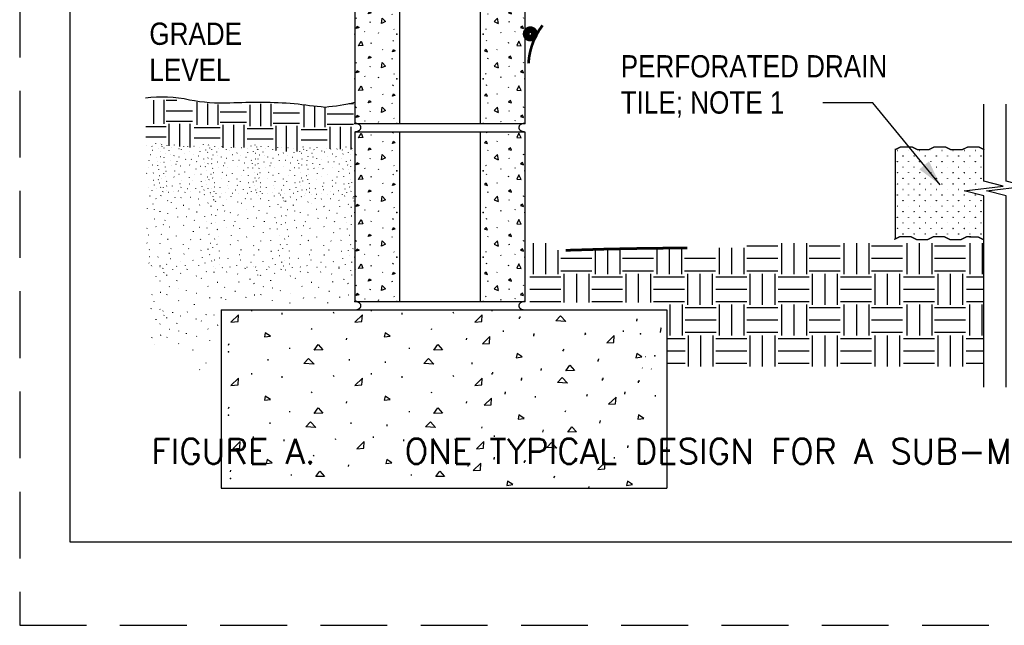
# Model space of a CAD drawing. Extents: x -4.7 to 12.3, y -5.1 to 5.9.
# Tile 1 of 5: x -4.7 to -1, y -5.1 to -2.9. Entities that reach past the tile are written whole.
import ezdxf
from ezdxf.enums import TextEntityAlignment as Align

# ---------------------------------------------------------------- set-up
doc = ezdxf.new("R2010")
doc.units = 0
doc.linetypes.add('HIDDEN', pattern=[0.375, 0.25, -0.125])
doc.layers.get('0').update_dxf_attribs({"linetype": 'CONTINUOUS'})
for name, color, linetype in [('29', 7, 'CONTINUOUS'), ('31', 7, 'CONTINUOUS'), ('32', 7, 'CONTINUOUS'), ('35', 7, 'CONTINUOUS'), ('50', 7, 'CONTINUOUS')]:
    doc.layers.add(name, color=color, linetype=linetype)
doc.styles.add('ROMANS', font='ROMANS')

# ---------------------------------------------------------------- blocks, each defined once
blk = doc.blocks.new('8CMU')
at = {"layer": '32', "linetype": 'CONTINUOUS'}
for p, q in [((0, 0.666667), (0, 0.03125)), ((0, 0.666667), (0.635417, 0.666667)), ((0.14241, 0.661275), (0.143801, 0.6644)), ((0.166667, 0.666667), (0.166667, 0.03125)), ((0.46875, 0.666667), (0.46875, 0.03125)), ((0.493007, 0.661275), (0.491616, 0.6644)), ((0.635417, 0.666667), (0.635417, 0.03125)), ((0.060199, 0.653298), (0.06159, 0.656419)), ((0.103563, 0.631099), (0.104949, 0.629017)), ((0.531854, 0.631099), (0.530467, 0.629017)), ((0.575217, 0.653298), (0.573827, 0.656419)), ((0.138629, 0.597822), (0.138977, 0.594701)), ((0.496788, 0.597822), (0.49644, 0.594701)), ((0.004008, 0.579411), (0.005395, 0.582536)), ((0.05673, 0.565189), (0.058121, 0.568314)), ((0.578686, 0.565189), (0.577296, 0.568314)), ((0.631409, 0.579411), (0.630022, 0.582536)), ((0.035516, 0.531743), (0.036902, 0.529661)), ((0.088297, 0.524954), (0.089688, 0.528076)), ((0.145039, 0.540572), (0.14643, 0.53849)), ((0.490378, 0.540572), (0.488987, 0.53849)), ((0.54712, 0.524954), (0.545729, 0.528076)), ((0.599901, 0.531743), (0.598514, 0.529661)), ((0.060199, 0.497048), (0.06159, 0.500169)), ((0.14241, 0.505025), (0.143801, 0.50815)), ((0.493007, 0.505025), (0.491616, 0.50815)), ((0.575217, 0.497048), (0.573827, 0.500169)), ((0.103563, 0.474849), (0.104949, 0.472767)), ((0.531854, 0.474849), (0.530467, 0.472767)), ((0.004008, 0.423161), (0.005395, 0.426286)), ((0.05673, 0.408939), (0.058121, 0.412064)), ((0.138629, 0.441572), (0.138977, 0.438451)), ((0.496788, 0.441572), (0.49644, 0.438451)), ((0.578686, 0.408939), (0.577296, 0.412064)), ((0.631409, 0.423161), (0.630022, 0.426286)), ((0.035516, 0.375493), (0.036902, 0.373411)), ((0.088297, 0.368704), (0.089688, 0.371826)), ((0.145039, 0.384322), (0.14643, 0.38224)), ((0.490378, 0.384322), (0.488987, 0.38224)), ((0.54712, 0.368704), (0.545729, 0.371826)), ((0.599901, 0.375493), (0.598514, 0.373411)), ((0.060199, 0.330382), (0.06159, 0.333503)), ((0.14241, 0.338358), (0.143801, 0.341483)), ((0.493007, 0.338358), (0.491616, 0.341483)), ((0.575217, 0.330382), (0.573827, 0.333503)), ((0.103563, 0.308182), (0.104949, 0.3061)), ((0.531854, 0.308182), (0.530467, 0.3061)), ((0.004008, 0.256495), (0.005395, 0.25962)), ((0.138629, 0.274905), (0.138977, 0.271784)), ((0.496788, 0.274905), (0.49644, 0.271784)), ((0.631409, 0.256495), (0.630022, 0.25962)), ((0.05673, 0.242272), (0.058121, 0.245397)), ((0.578686, 0.242272), (0.577296, 0.245397)), ((0.035516, 0.208827), (0.036902, 0.206745)), ((0.088297, 0.202038), (0.089688, 0.205159)), ((0.145039, 0.217655), (0.14643, 0.215573)), ((0.490378, 0.217655), (0.488987, 0.215573)), ((0.54712, 0.202038), (0.545729, 0.205159)), ((0.599901, 0.208827), (0.598514, 0.206745)), ((0.060199, 0.163715), (0.06159, 0.166836)), ((0.14241, 0.171691), (0.143801, 0.174816)), ((0.493007, 0.171691), (0.491616, 0.174816)), ((0.575217, 0.163715), (0.573827, 0.166836)), ((0.103563, 0.141516), (0.104949, 0.139434)), ((0.531854, 0.141516), (0.530467, 0.139434)), ((0.004008, 0.089828), (0.005395, 0.092953)), ((0.05673, 0.075605), (0.058121, 0.07873)), ((0.138629, 0.108238), (0.138977, 0.105117)), ((0.496788, 0.108238), (0.49644, 0.105117)), ((0.578686, 0.075605), (0.577296, 0.07873)), ((0.631409, 0.089828), (0.630022, 0.092953)), ((0.035516, 0.04216), (0.036902, 0.040078)), ((0.088297, 0.035371), (0.089688, 0.038492)), ((0.145039, 0.050988), (0.14643, 0.048906)), ((0.490378, 0.050988), (0.488987, 0.048906)), ((0.54712, 0.035371), (0.545729, 0.038492)), ((0.599901, 0.04216), (0.598514, 0.040078)), ((0, 0.036257), (0.007512, 0.03125)), ((0, 0.03125), (0.635417, 0.03125))]:
    blk.add_line(p, q, dxfattribs=at)
for points in [[(0.013371, 0.643935), (0.022738, 0.661622), (0.030023, 0.645322), (0.013719, 0.643935)], [(0.139984, 0.622079), (0.144145, 0.630751), (0.151082, 0.625548), (0.139984, 0.622079)], [(0.495432, 0.622079), (0.491272, 0.630751), (0.484335, 0.625548), (0.495432, 0.622079)], [(0.622046, 0.643935), (0.612678, 0.661622), (0.605393, 0.645322), (0.621698, 0.643935)], [(0.049863, 0.597283), (0.054023, 0.605954), (0.060961, 0.600751), (0.049863, 0.597283)], [(0.585553, 0.597283), (0.581393, 0.605954), (0.574456, 0.600751), (0.585553, 0.597283)], [(0.098934, 0.561603), (0.101684, 0.581427), (0.114105, 0.568599), (0.099258, 0.56172)], [(0.536483, 0.561603), (0.533733, 0.581427), (0.521311, 0.568599), (0.536159, 0.56172)], [(0.004699, 0.54299), (0.008863, 0.551661), (0.015801, 0.546458), (0.004699, 0.54299)], [(0.630717, 0.54299), (0.626553, 0.551661), (0.619616, 0.546458), (0.630717, 0.54299)], [(0.013371, 0.487685), (0.022738, 0.505372), (0.030023, 0.489072), (0.013719, 0.487685)], [(0.622046, 0.487685), (0.612678, 0.505372), (0.605393, 0.489072), (0.621698, 0.487685)], [(0.049863, 0.441033), (0.054023, 0.449704), (0.060961, 0.444501), (0.049863, 0.441033)], [(0.139984, 0.465829), (0.144145, 0.474501), (0.151082, 0.469298), (0.139984, 0.465829)], [(0.495432, 0.465829), (0.491272, 0.474501), (0.484335, 0.469298), (0.495432, 0.465829)], [(0.585553, 0.441033), (0.581393, 0.449704), (0.574456, 0.444501), (0.585553, 0.441033)], [(0.098934, 0.405353), (0.101684, 0.425177), (0.114105, 0.412349), (0.099258, 0.40547)], [(0.536483, 0.405353), (0.533733, 0.425177), (0.521311, 0.412349), (0.536159, 0.40547)], [(0.004699, 0.38674), (0.008863, 0.395411), (0.015801, 0.390208), (0.004699, 0.38674)], [(0.630717, 0.38674), (0.626553, 0.395411), (0.619616, 0.390208), (0.630717, 0.38674)], [(0.013371, 0.321018), (0.022738, 0.338706), (0.030023, 0.322405), (0.013719, 0.321018)], [(0.622046, 0.321018), (0.612678, 0.338706), (0.605393, 0.322405), (0.621698, 0.321018)], [(0.139984, 0.299163), (0.144145, 0.307835), (0.151082, 0.302632), (0.139984, 0.299163)], [(0.495432, 0.299163), (0.491272, 0.307835), (0.484335, 0.302632), (0.495432, 0.299163)], [(0.049863, 0.274366), (0.054023, 0.283038), (0.060961, 0.277835), (0.049863, 0.274366)], [(0.098934, 0.238686), (0.101684, 0.25851), (0.114105, 0.245682), (0.099258, 0.238803)], [(0.536483, 0.238686), (0.533733, 0.25851), (0.521311, 0.245682), (0.536159, 0.238803)], [(0.585553, 0.274366), (0.581393, 0.283038), (0.574456, 0.277835), (0.585553, 0.274366)], [(0.004699, 0.220073), (0.008863, 0.228745), (0.015801, 0.223542), (0.004699, 0.220073)], [(0.630717, 0.220073), (0.626553, 0.228745), (0.619616, 0.223542), (0.630717, 0.220073)], [(0.013371, 0.154352), (0.022738, 0.172039), (0.030023, 0.155738), (0.013719, 0.154352)], [(0.622046, 0.154352), (0.612678, 0.172039), (0.605393, 0.155738), (0.621698, 0.154352)], [(0.049863, 0.107699), (0.054023, 0.116371), (0.060961, 0.111168), (0.049863, 0.107699)], [(0.139984, 0.132496), (0.144145, 0.141168), (0.151082, 0.135965), (0.139984, 0.132496)], [(0.495432, 0.132496), (0.491272, 0.141168), (0.484335, 0.135965), (0.495432, 0.132496)], [(0.585553, 0.107699), (0.581393, 0.116371), (0.574456, 0.111168), (0.585553, 0.107699)], [(0.098934, 0.07202), (0.101684, 0.091844), (0.114105, 0.079016), (0.099258, 0.072137)], [(0.536483, 0.07202), (0.533733, 0.091844), (0.521311, 0.079016), (0.536159, 0.072137)], [(0.004699, 0.053406), (0.008863, 0.062078), (0.015801, 0.056875), (0.004699, 0.053406)], [(0.630717, 0.053406), (0.626553, 0.062078), (0.619616, 0.056875), (0.630717, 0.053406)]]:
    blk.add_lwpolyline(points, dxfattribs=at)
for points in [[(0.000001, 0, 0.023214), (0.003224, 0.000233, 0.02419), (0.00641, 0.000769, 0.024773), (0.009383, 0.001574, 0.027459), (0.012255, 0.002683, 0.02867), (0.014761, 0.00399, 0.033429), (0.017085, 0.005595, 0.035406), (0.01895, 0.007306, 0.042063), (0.020528, 0.00928, 0.044525), (0.021621, 0.011284, 0.050398), (0.022319, 0.013454, 0.051721), (0.022542, 0.015625, 0.051721), (0.022319, 0.017796, 0.050398), (0.021621, 0.019966, 0.044525), (0.020528, 0.02197, 0.042063), (0.01895, 0.023944, 0.035406), (0.017085, 0.025655, 0.033429), (0.014761, 0.02726, 0.02867), (0.012255, 0.028567, 0.027459), (0.009383, 0.029676, 0.024773), (0.00641, 0.030481, 0.02419), (0.003224, 0.031017, 0.023214), (0.000001, 0.03125)], [(0.635416, 0.03125, 0.023214), (0.632193, 0.031017, 0.02419), (0.629007, 0.030481, 0.024773), (0.626034, 0.029676, 0.027459), (0.623162, 0.028567, 0.02867), (0.620655, 0.02726, 0.033429), (0.618332, 0.025655, 0.035406), (0.616467, 0.023944, 0.042063), (0.614888, 0.02197, 0.044525), (0.613795, 0.019966, 0.050398), (0.613098, 0.017796, 0.051721), (0.612875, 0.015625, 0.051721), (0.613098, 0.013454, 0.050398), (0.613795, 0.011284, 0.044525), (0.614888, 0.00928, 0.042063), (0.616467, 0.007306, 0.035406), (0.618332, 0.005595, 0.033429), (0.620655, 0.00399, 0.02867), (0.623162, 0.002683, 0.027459), (0.626034, 0.001574, 0.024773), (0.629007, 0.000769, 0.02419), (0.632193, 0.000233, 0.023214), (0.635416, 0)]]:
    blk.add_lwpolyline(points, format="xyb", dxfattribs=at)
for p in [(0, 0.520833), (0.15625, 0.520833), (0.479167, 0.520833), (0.635417, 0.520833), (0, 0.364583), (0.15625, 0.364583), (0.479167, 0.364583), (0.635417, 0.364583), (0, 0.197917), (0.15625, 0.197917), (0.479167, 0.197917), (0.635417, 0.197917), (0, 0.03125), (0.15625, 0.03125), (0.479167, 0.03125), (0.635417, 0.03125)]:
    blk.add_point(p, dxfattribs=at)
blk = doc.blocks.new('STUCCO')
at = {"layer": '31', "linetype": 'CONTINUOUS'}
for p, q in [((0, 0.25), (0.00025, 0.249702)), ((0.016798, 0.227889), (0.017234, 0.229188)), ((0.031969, 0.241385), (0.032402, 0.242686)), ((0.052313, 0.232469), (0.051661, 0.233118)), ((0.068318, 0.242594), (0.068751, 0.243895)), ((0.115573, 0.236551), (0.116007, 0.237849)), ((0.134938, 0.235145), (0.135372, 0.236443)), ((0.167167, 0.23626), (0.165828, 0.235969)), ((0.194081, 0.230656), (0.19343, 0.231306)), ((0.212508, 0.245014), (0.212943, 0.246313)), ((0.241589, 0.238969), (0.242023, 0.24027)), ((0.244013, 0.228089), (0.244448, 0.229389)), ((0.023839, 0.199224), (0.023188, 0.199874)), ((0.042245, 0.214592), (0.042678, 0.215891)), ((0.09071, 0.225473), (0.091146, 0.226771)), ((0.103809, 0.22038), (0.103158, 0.22103)), ((0.120167, 0.200432), (0.119516, 0.201082)), ((0.144146, 0.21027), (0.142805, 0.209978)), ((0.161971, 0.19741), (0.16132, 0.198061)), ((0.196734, 0.210964), (0.197169, 0.212264)), ((0.224604, 0.217613), (0.225039, 0.218911)), ((0.235021, 0.207245), (0.233682, 0.206957)), ((0.017406, 0.179531), (0.01784, 0.180832)), ((0.046861, 0.164165), (0.04621, 0.164816)), ((0.047465, 0.195598), (0.046814, 0.196249)), ((0.065871, 0.189203), (0.066307, 0.190504)), ((0.091693, 0.182301), (0.091042, 0.182948)), ((0.124033, 0.171072), (0.124469, 0.17237)), ((0.153232, 0.172188), (0.151893, 0.171896)), ((0.188372, 0.187901), (0.187031, 0.187613)), ((0.214305, 0.172884), (0.21474, 0.174182)), ((0.236234, 0.178837), (0.234893, 0.178546)), ((0.016922, 0.156186), (0.016271, 0.156837)), ((0.022781, 0.134103), (0.021479, 0.133453)), ((0.052313, 0.139384), (0.051661, 0.140031)), ((0.076896, 0.146197), (0.075557, 0.145905)), ((0.081625, 0.159583), (0.082059, 0.160884)), ((0.097751, 0.137568), (0.0971, 0.138219)), ((0.144401, 0.143613), (0.14375, 0.144264)), ((0.179164, 0.160188), (0.179599, 0.161488)), ((0.198065, 0.136525), (0.196727, 0.136233)), ((0.220133, 0.156307), (0.219482, 0.156957)), ((0.22218, 0.134802), (0.222615, 0.136103)), ((0.235531, 0.149509), (0.235966, 0.150807)), ((0.014318, 0.102926), (0.013016, 0.102276)), ((0.026688, 0.110719), (0.026036, 0.11137)), ((0.069507, 0.113042), (0.069943, 0.114342)), ((0.119792, 0.108207), (0.120225, 0.109505)), ((0.176135, 0.122712), (0.17657, 0.12401)), ((0.20037, 0.097327), (0.200805, 0.098625)), ((0.228615, 0.113995), (0.227964, 0.114645)), ((0.02213, 0.08474), (0.021479, 0.085389)), ((0.066246, 0.083771), (0.065595, 0.084422)), ((0.092043, 0.097233), (0.090703, 0.096943)), ((0.101616, 0.065895), (0.102052, 0.067193)), ((0.143419, 0.079796), (0.143854, 0.081094)), ((0.160383, 0.065895), (0.160818, 0.067193)), ((0.167424, 0.095859), (0.166773, 0.09651)), ((0.233203, 0.083936), (0.231865, 0.083645)), ((0.240378, 0.069719), (0.240813, 0.07102)), ((0.014318, 0.032129), (0.013667, 0.03278)), ((0.030246, 0.039207), (0.028906, 0.038915)), ((0.029521, 0.062266), (0.029954, 0.063566)), ((0.0586, 0.038089), (0.059036, 0.039389)), ((0.096283, 0.050087), (0.094944, 0.049796)), ((0.145357, 0.048875), (0.144018, 0.048587)), ((0.202307, 0.060967), (0.200966, 0.060676)), ((0.206427, 0.036879), (0.206862, 0.038177)), ((0.225208, 0.064078), (0.225643, 0.065379)), ((0.23043, 0.046296), (0.229779, 0.046947)), ((0.010411, 0.011993), (0.00976, 0.012645)), ((0.029292, 0.01849), (0.028641, 0.019139)), ((0.039704, 0.006797), (0.039053, 0.007448)), ((0.065746, 0.009396), (0.065095, 0.010046)), ((0.08788, 0.013941), (0.087229, 0.014592)), ((0.10113, 0.032556), (0.099792, 0.032266)), ((0.12173, 0.008098), (0.120428, 0.007448)), ((0.134753, 0.024333), (0.134102, 0.024984)), ((0.150378, 0.009396), (0.149727, 0.010046)), ((0.175299, 0.026952), (0.174648, 0.027603)), ((0.19431, 0.009073), (0.194745, 0.010374)), ((0.215516, 0.018141), (0.215951, 0.019441)), ((0.236742, 0.02499), (0.237177, 0.02629)), ((0.249461, 0.000281), (0.25, 0))]:
    blk.add_line(p, q, dxfattribs=at)
blk = doc.blocks.new('GRADE3')
at = {"layer": '29', "linetype": 'CONTINUOUS'}
for p, q in [((0.003887, 0.072134), (0.003887, 0.03594)), ((0.018365, 0.072134), (0.018365, 0.03594)), ((0.032842, 0.072134), (0.032842, 0.03594)), ((0.036194, 0.068768), (0.072388, 0.068768)), ((0.036194, 0.054292), (0.072388, 0.054292)), ((0.036194, 0.039814), (0.072388, 0.039814)), ((0.039814, 0.036194), (0.039814, 0)), ((0.054292, 0.036194), (0.054292, 0)), ((0.068768, 0.036194), (0.068768, 0)), ((0, 0.032574), (0.036194, 0.032574)), ((0, 0.018098), (0.036194, 0.018098)), ((0, 0.00362), (0.036194, 0.00362))]:
    blk.add_line(p, q, dxfattribs=at)

msp = doc.modelspace()

# ---------------------------------------------------------------- linework, layer by layer
at = {"layer": '29', "linetype": 'CONTINUOUS'}
for p, q in [((-1.429438, -3.339714), (-1.429438, -3.673047)), ((-2.783702, -3.691762), (-2.783702, -3.807583)), ((-2.737372, -3.691762), (-2.737372, -3.807583)), ((-2.691043, -3.718147), (-2.691043, -3.807583)), ((-2.552577, -3.715438), (-2.552577, -3.807583)), ((-2.506247, -3.714232), (-2.506247, -3.807583)), ((-2.459918, -3.713176), (-2.459918, -3.807583)), ((-2.321451, -3.710918), (-2.321451, -3.807583)), ((-2.275121, -3.710464), (-2.275121, -3.807583)), ((-2.228792, -3.710159), (-2.228792, -3.807583)), ((-2.088124, -3.709661), (-2.088124, -3.807583)), ((-2.041794, -3.709503), (-2.041794, -3.807583)), ((-1.995465, -3.709345), (-1.995465, -3.807583)), ((-1.984741, -3.702533), (-1.868919, -3.702533)), ((-1.150414, -3.691762), (-1.150414, -3.807583)), ((-1.104085, -3.691762), (-1.104085, -3.807583)), ((-2.680319, -3.748858), (-2.564497, -3.748858)), ((-2.449194, -3.748858), (-2.333372, -3.748858)), ((-2.218068, -3.748858), (-2.102246, -3.748858)), ((-1.984741, -3.748858), (-1.868919, -3.748858)), ((-2.796139, -3.818354), (-2.680319, -3.818354)), ((-2.680319, -3.795188), (-2.564497, -3.795188)), ((-2.668736, -3.806771), (-2.668736, -3.914479)), ((-2.622406, -3.806771), (-2.622406, -3.914479)), ((-2.576081, -3.806771), (-2.576081, -3.914479)), ((-2.565014, -3.818354), (-2.449194, -3.818354)), ((-2.449194, -3.795188), (-2.333372, -3.795188)), ((-2.437611, -3.806771), (-2.437611, -3.914479)), ((-2.391281, -3.806771), (-2.391281, -3.914479)), ((-2.344956, -3.806771), (-2.344956, -3.914479)), ((-2.333888, -3.818354), (-2.218068, -3.818354)), ((-2.218068, -3.795188), (-2.102246, -3.795188)), ((-2.206484, -3.806771), (-2.206484, -3.922591)), ((-2.160155, -3.806771), (-2.160155, -3.922591)), ((-2.113829, -3.806771), (-2.113829, -3.922591)), ((-2.100561, -3.818354), (-1.984741, -3.818354)), ((-1.984741, -3.795188), (-1.868919, -3.795188)), ((-1.973158, -3.806771), (-1.973158, -3.922591)), ((-1.926828, -3.806771), (-1.926828, -3.922591)), ((-1.880503, -3.806771), (-1.880503, -3.922591)), ((-1.162852, -3.818354), (-1.098621, -3.818354)), ((-2.796139, -3.864678), (-2.680319, -3.864678)), ((-2.565014, -3.864678), (-2.449194, -3.864678)), ((-2.333888, -3.864678), (-2.218068, -3.864678)), ((-2.100561, -3.864678), (-1.984741, -3.864678)), ((-1.162852, -3.864678), (-1.098621, -3.864678)), ((-2.796139, -3.911008), (-2.680319, -3.911008)), ((-2.565014, -3.911008), (-2.449194, -3.911008)), ((-2.333888, -3.911008), (-2.218068, -3.911008)), ((-2.272919, -3.922172), (-2.272919, -4.037993)), ((-2.22659, -3.922172), (-2.22659, -4.037993)), ((-2.215866, -3.932943), (-2.100044, -3.932943)), ((-2.100561, -3.911008), (-1.984741, -3.911008)), ((-1.162852, -3.911008), (-1.098621, -3.911008)), ((-1.151566, -3.922172), (-1.151566, -4.037993)), ((-1.105237, -3.922172), (-1.105237, -4.037993)), ((-3.950568, -3.941854), (-3.950568, -4.608521)), ((-3.950568, -3.941854), (-2.283901, -3.941854)), ((-2.283901, -3.941854), (-2.283901, -4.608521)), ((-2.215866, -3.979268), (-2.100044, -3.979268)), ((-2.283901, -4.048764), (-2.215866, -4.048764)), ((-2.215866, -4.025598), (-2.100044, -4.025598)), ((-2.204283, -4.037181), (-2.204283, -4.153001)), ((-2.157953, -4.037181), (-2.157953, -4.153001)), ((-2.111628, -4.037181), (-2.111628, -4.153001)), ((-1.164004, -4.048764), (-1.098621, -4.048764)), ((-2.283901, -4.095089), (-2.215866, -4.095089)), ((-1.164004, -4.095089), (-1.098621, -4.095089)), ((-2.283901, -4.141418), (-2.215866, -4.141418)), ((-1.164004, -4.141418), (-1.098621, -4.141418)), ((-3.950568, -4.608521), (-2.283901, -4.608521))]:
    msp.add_line(p, q, dxfattribs=at)
msp.add_lwpolyline([(-2.748793, -2.877061, 0.01, 0.01, 0.149203), (-2.801435, -3.019428, 0, 0, 0), (-2.805112, -3.082804, 0, 0, 0.006074), (-2.792901, -3.589332, 0, 0, 0.46854), (-2.662004, -3.718885, 0.01, 0.01, -0.00798), (-2.207014, -3.710068, 0, 0, 0), (-2.01112, -3.709398, 0, 0, 0.305684), (-1.709478, -3.535128, 0, 0, -0.245542), (-1.414134, -3.294913, 0, 0, -0.027954), (-1.098621, -3.284599, 0, 0, -0.027954)], format="xyseb", dxfattribs=at)
at = {"layer": '29', "linetype": 'CONTINUOUS', "const_width": 0.015}
for points in [[(-2.773707, -2.909199, 1), (-2.815374, -2.909199, 1)], [(-2.784124, -2.909199, 1), (-2.804957, -2.909199, 1)]]:
    msp.add_lwpolyline(points, format="xyb", close=True, dxfattribs=at)
at = {"layer": '29', "linetype": 'CONTINUOUS'}
for points in [[(-1.098621, -4.231555), (-1.098621, -3.515012), (-1.171538, -3.496783), (-1.025704, -3.478553), (-1.098621, -3.460324), (-1.098621, -3.172008)], [(-1.015288, -4.231555), (-1.015288, -3.515013), (-1.088204, -3.496784), (-0.942371, -3.478555), (-1.015288, -3.460326), (-1.015288, -3.172008)]]:
    msp.add_lwpolyline(points, dxfattribs=at)
at = {"layer": '29', "linetype": 'CONTINUOUS', "const_width": 0.005}
for points in [[(-1.429438, -3.342159), (-1.408586, -3.331779), (-1.366918, -3.331857), (-1.346105, -3.342313), (-1.304438, -3.342387), (-1.283585, -3.33201), (-1.241919, -3.332086), (-1.221105, -3.342542), (-1.17944, -3.342618), (-1.158587, -3.332241), (-1.116918, -3.332316), (-1.096105, -3.34277)], [(-1.433486, -3.678355), (-1.412634, -3.667975), (-1.370966, -3.668053), (-1.350154, -3.678509), (-1.308486, -3.678583), (-1.287633, -3.668207), (-1.245967, -3.668283), (-1.225154, -3.678738), (-1.183488, -3.678815), (-1.162635, -3.668438), (-1.120966, -3.668513), (-1.100154, -3.678966)]]:
    msp.add_lwpolyline(points, dxfattribs=at)
at = {"layer": '29', "linetype": 'CONTINUOUS'}
for centre in [(-1.421661, -3.345374), (-1.379995, -3.345374), (-1.338328, -3.345374), (-1.296661, -3.345374), (-1.254995, -3.345374), (-1.213328, -3.345374), (-1.171661, -3.345374), (-1.129995, -3.345374), (-1.421661, -3.38704), (-1.400828, -3.366207), (-1.379995, -3.38704), (-1.359161, -3.366207), (-1.338328, -3.38704), (-1.317495, -3.366207), (-1.296661, -3.38704), (-1.275828, -3.366207), (-1.254995, -3.38704), (-1.234161, -3.366207), (-1.213328, -3.38704), (-1.192495, -3.366207), (-1.171661, -3.38704), (-1.150828, -3.366207), (-1.129995, -3.38704), (-1.109161, -3.366207), (-1.400828, -3.407874), (-1.359161, -3.407874), (-1.317495, -3.407874), (-1.275828, -3.407874), (-1.234161, -3.407874), (-1.192495, -3.407874), (-1.150828, -3.407874), (-1.109161, -3.407874), (-1.421661, -3.428707), (-1.400828, -3.44954), (-1.379995, -3.428707), (-1.359161, -3.44954), (-1.338328, -3.428707), (-1.317495, -3.44954), (-1.296661, -3.428707), (-1.275828, -3.44954), (-1.254995, -3.428707), (-1.234161, -3.44954), (-1.213328, -3.428707), (-1.192495, -3.44954), (-1.171661, -3.428707), (-1.150828, -3.44954), (-1.129995, -3.428707), (-1.109161, -3.44954), (-1.421661, -3.470374), (-1.400828, -3.491207), (-1.379995, -3.470374), (-1.359161, -3.491207), (-1.338328, -3.470374), (-1.317495, -3.491207), (-1.296661, -3.470374), (-1.275828, -3.491207), (-1.254995, -3.470374), (-1.234161, -3.491207), (-1.213328, -3.470374), (-1.192495, -3.491207), (-1.171661, -3.470374), (-1.150828, -3.491207), (-1.129995, -3.470374), (-1.421661, -3.51204), (-1.400828, -3.532874), (-1.379995, -3.51204), (-1.359161, -3.532874), (-1.338328, -3.51204), (-1.317495, -3.532874), (-1.296661, -3.51204), (-1.275828, -3.532874), (-1.254995, -3.51204), (-1.234161, -3.532874), (-1.213328, -3.51204), (-1.192495, -3.532874), (-1.171661, -3.51204), (-1.150828, -3.532874), (-1.129995, -3.51204), (-1.109161, -3.532874), (-1.421661, -3.553707), (-1.379995, -3.553707), (-1.338328, -3.553707), (-1.296661, -3.553707), (-1.254995, -3.553707), (-1.213328, -3.553707), (-1.171661, -3.553707), (-1.129995, -3.553707), (-1.421661, -3.595374), (-1.400828, -3.57454), (-1.379995, -3.595374), (-1.359161, -3.57454), (-1.338328, -3.595374), (-1.317495, -3.57454), (-1.296661, -3.595374), (-1.275828, -3.57454), (-1.254995, -3.595374), (-1.234161, -3.57454), (-1.213328, -3.595374), (-1.192495, -3.57454), (-1.171661, -3.595374), (-1.150828, -3.57454), (-1.129995, -3.595374), (-1.109161, -3.57454), (-1.421661, -3.63704), (-1.400828, -3.616207), (-1.379995, -3.63704), (-1.359161, -3.616207), (-1.338328, -3.63704), (-1.317495, -3.616207), (-1.296661, -3.63704), (-1.275828, -3.616207), (-1.254995, -3.63704), (-1.234161, -3.616207), (-1.213328, -3.63704), (-1.192495, -3.616207), (-1.171661, -3.63704), (-1.150828, -3.616207), (-1.129995, -3.63704), (-1.109161, -3.616207), (-1.400828, -3.657874), (-1.359161, -3.657874), (-1.317495, -3.657874), (-1.275828, -3.657874), (-1.234161, -3.657874), (-1.192495, -3.657874), (-1.150828, -3.657874), (-1.109161, -3.657874)]:
    msp.add_circle(centre, 0.000417, dxfattribs=at)
at = {"layer": '31', "linetype": 'CONTINUOUS'}
for p, q in [((-4.204142, -3.157438), (-4.204142, -3.246135)), ((-4.165079, -3.15609), (-4.165079, -3.246135)), ((-4.156036, -3.157561), (-4.117139, -3.157561)), ((-4.041234, -3.165158), (-4.041234, -3.250022)), ((-4.156036, -3.196624), (-4.05838, -3.196624)), ((-4.002172, -3.169066), (-4.002172, -3.250022)), ((-3.963109, -3.172975), (-3.963109, -3.250022)), ((-3.954066, -3.20051), (-3.85641, -3.20051)), ((-3.843148, -3.17397), (-3.843148, -3.253909)), ((-3.804086, -3.171178), (-3.804086, -3.253909)), ((-3.765023, -3.170784), (-3.765023, -3.253909)), ((-3.641178, -3.176573), (-3.641178, -3.257796)), ((-3.602116, -3.180582), (-3.602116, -3.257796)), ((-3.563053, -3.184591), (-3.563053, -3.257796)), ((-3.473059, -3.169221), (-3.456354, -3.169221)), ((-4.156036, -3.235686), (-4.05838, -3.235686)), ((-3.954066, -3.239573), (-3.85641, -3.239573)), ((-3.75598, -3.204397), (-3.658324, -3.204397)), ((-3.55401, -3.208284), (-3.456354, -3.208284)), ((-4.232926, -3.255217), (-4.156036, -3.255217)), ((-4.146271, -3.245452), (-4.146271, -3.327396)), ((-4.107208, -3.245452), (-4.107208, -3.330949)), ((-4.068146, -3.245452), (-4.068146, -3.334503)), ((-4.051723, -3.259104), (-3.954066, -3.259104)), ((-3.944301, -3.249339), (-3.944301, -3.335583)), ((-3.905238, -3.249339), (-3.905238, -3.334605)), ((-3.866176, -3.249339), (-3.866176, -3.333629)), ((-3.853637, -3.262991), (-3.75598, -3.262991)), ((-3.75598, -3.24346), (-3.658324, -3.24346)), ((-3.746215, -3.253225), (-3.746215, -3.345042)), ((-3.707152, -3.253225), (-3.707152, -3.34978)), ((-3.66809, -3.253225), (-3.66809, -3.349197)), ((-3.651667, -3.266878), (-3.55401, -3.266878)), ((-3.55401, -3.247346), (-3.456354, -3.247346)), ((-3.544245, -3.257112), (-3.544245, -3.33898)), ((-3.505182, -3.257112), (-3.505182, -3.340609)), ((-3.46612, -3.257112), (-3.46612, -3.342238)), ((-4.232926, -3.29428), (-4.156036, -3.29428)), ((-4.051723, -3.298167), (-3.954066, -3.298167)), ((-3.853637, -3.302053), (-3.75598, -3.302053)), ((-3.651667, -3.30594), (-3.55401, -3.30594)), ((-4.229477, -3.325729), (-4.23048, -3.325948)), ((-4.209292, -3.329932), (-4.20978, -3.329445)), ((-4.207301, -3.344702), (-4.206975, -3.343727)), ((-4.195471, -3.319164), (-4.195145, -3.31819)), ((-4.186398, -3.339715), (-4.186073, -3.338741)), ((-4.178586, -3.347491), (-4.17959, -3.347707)), ((-4.17366, -3.323698), (-4.173335, -3.322723)), ((-4.171842, -3.331858), (-4.171516, -3.330883)), ((-4.220479, -3.382784), (-4.220152, -3.381809)), ((-4.213573, -3.361999), (-4.214578, -3.362215)), ((-4.194124, -3.373262), (-4.193797, -3.372288)), ((-4.189753, -3.385694), (-4.190241, -3.385207)), ((-4.177676, -3.368797), (-4.178682, -3.369016)), ((-4.22275, -3.410891), (-4.222424, -3.409917)), ((-4.206303, -3.400531), (-4.207307, -3.40075)), ((-4.188217, -3.401823), (-4.187891, -3.400848)), ((-4.183391, -3.417428), (-4.183879, -3.416941)), ((-4.178203, -3.390793), (-4.177878, -3.389819)), ((-4.229284, -3.43103), (-4.229772, -3.430542)), ((-4.204574, -3.42993), (-4.204249, -3.428956)), ((-4.203121, -3.457199), (-4.204128, -3.457418)), ((-4.185945, -3.454866), (-4.18562, -3.453891)), ((-4.179949, -3.439973), (-4.180953, -3.440191)), ((-4.174569, -3.450635), (-4.174242, -3.44966)), ((-4.223378, -3.482711), (-4.223866, -3.482223)), ((-4.20912, -3.49612), (-4.208793, -3.495145)), ((-4.200031, -3.475266), (-4.199706, -3.474292)), ((-4.193215, -3.489319), (-4.192889, -3.488344)), ((-4.18203, -3.468203), (-4.182518, -3.467715)), ((-4.177296, -3.484182), (-4.176969, -3.483207)), ((-4.21704, -3.515803), (-4.216551, -3.514342)), ((-4.194151, -3.525837), (-4.194884, -3.525105)), ((-4.176145, -3.514444), (-4.175656, -3.512983)), ((-4.167757, -3.502714), (-4.167352, -3.502924)), ((-4.150953, -3.533708), (-4.150464, -3.532247)), ((-4.122983, -3.521243), (-4.122493, -3.519783)), ((-4.101198, -3.522827), (-4.100708, -3.521366)), ((-4.06494, -3.521572), (-4.066448, -3.521897)), ((-4.034664, -3.527876), (-4.035396, -3.527145)), ((-4.013931, -3.511724), (-4.013441, -3.510263)), ((-3.981215, -3.518525), (-3.980727, -3.517061)), ((-3.97849, -3.530764), (-3.978001, -3.529302)), ((-4.226184, -3.563237), (-4.226917, -3.562507)), ((-4.205479, -3.545948), (-4.20499, -3.544487)), ((-4.199603, -3.567316), (-4.200336, -3.566585)), ((-4.136216, -3.539436), (-4.136949, -3.538704)), ((-4.117815, -3.561878), (-4.118548, -3.561147)), ((-4.09084, -3.550811), (-4.092348, -3.551139)), ((-4.070786, -3.565277), (-4.07152, -3.564546)), ((-4.031678, -3.55003), (-4.031189, -3.548568)), ((-4.000324, -3.542548), (-3.999836, -3.541087)), ((-3.988604, -3.554212), (-3.990112, -3.554538)), ((-4.200285, -3.602678), (-4.201017, -3.601947)), ((-4.178896, -3.57451), (-4.178408, -3.573048)), ((-4.161176, -3.607831), (-4.160688, -3.606368)), ((-4.149848, -3.582276), (-4.150581, -3.581546)), ((-4.113466, -3.594909), (-4.112978, -3.593448)), ((-4.080617, -3.593654), (-4.082125, -3.593979)), ((-4.051443, -3.607151), (-4.050954, -3.605689)), ((-4.041086, -3.575974), (-4.042592, -3.576299)), ((-4.011911, -3.59287), (-4.011423, -3.591409)), ((-3.987241, -3.586173), (-3.988747, -3.5865)), ((-4.227376, -3.636499), (-4.22884, -3.637228)), ((-4.194151, -3.630557), (-4.194884, -3.629827)), ((-4.166495, -3.622893), (-4.168003, -3.62322)), ((-4.143033, -3.632599), (-4.143766, -3.631868)), ((-4.090551, -3.625798), (-4.091284, -3.625068)), ((-4.03018, -3.633775), (-4.031687, -3.634102)), ((-4.005355, -3.611518), (-4.006087, -3.610788)), ((-4.003052, -3.635712), (-4.002564, -3.634249)), ((-3.988033, -3.619167), (-3.987543, -3.617706)), ((-4.22298, -3.662803), (-4.223714, -3.662073)), ((-4.174809, -3.660193), (-4.174319, -3.658729)), ((-4.149454, -3.677977), (-4.150962, -3.678303)), ((-4.118237, -3.665632), (-4.117747, -3.664171)), ((-4.064652, -3.679521), (-4.065384, -3.67879)), ((-4.05485, -3.649313), (-4.054361, -3.64785)), ((-4.027589, -3.677872), (-4.027099, -3.676411)), ((-3.995814, -3.65912), (-3.996546, -3.658389)), ((-4.228108, -3.692033), (-4.22884, -3.691301)), ((-4.219792, -3.717314), (-4.219302, -3.715852)), ((-4.178474, -3.69312), (-4.179207, -3.692389)), ((-4.138685, -3.713233), (-4.138197, -3.711772)), ((-4.091656, -3.697594), (-4.091167, -3.696132)), ((-4.072572, -3.713233), (-4.072082, -3.711772)), ((-4.025409, -3.718776), (-4.026915, -3.719103)), ((-3.999643, -3.715275), (-3.999154, -3.713813)), ((-3.99065, -3.692936), (-3.992158, -3.693264)), ((-3.982579, -3.708931), (-3.98209, -3.707467)), ((-4.218977, -3.743257), (-4.220483, -3.743585)), ((-4.187076, -3.744514), (-4.186587, -3.743052)), ((-4.144684, -3.731017), (-4.146191, -3.731344)), ((-4.13923, -3.750738), (-4.140738, -3.751065)), ((-4.089477, -3.732378), (-4.090984, -3.732704)), ((-4.020772, -3.745875), (-4.020283, -3.744413)), ((-3.99377, -3.735281), (-3.994501, -3.734549)), ((-4.220051, -3.766564), (-4.220784, -3.765832)), ((-4.212434, -3.77753), (-4.211781, -3.775582)), ((-4.208333, -3.779716), (-4.209066, -3.778986)), ((-4.179849, -3.779427), (-4.179474, -3.779875)), ((-4.179039, -3.776794), (-4.179771, -3.776063)), ((-4.168813, -3.786598), (-4.16816, -3.784647)), ((-4.154139, -3.77168), (-4.154871, -3.770947)), ((-4.131898, -3.792346), (-4.131246, -3.790397)), ((-4.116055, -3.778254), (-4.11752, -3.778986)), ((-4.101408, -3.759987), (-4.102141, -3.759257)), ((-4.083829, -3.776794), (-4.084563, -3.776063)), ((-4.077372, -3.790534), (-4.07672, -3.788585)), ((-4.055793, -3.757043), (-4.056525, -3.756311)), ((-4.034404, -3.777155), (-4.033915, -3.775694)), ((-4.010549, -3.766956), (-4.01006, -3.765493)), ((-3.986668, -3.759251), (-3.986178, -3.757788)), ((-3.972359, -3.787048), (-3.971753, -3.787365)), ((-3.861087, -3.786906), (-3.860435, -3.784958)), ((-3.828504, -3.779427), (-3.828129, -3.779875)), ((-3.780553, -3.792346), (-3.779901, -3.790397)), ((-3.726027, -3.790534), (-3.725375, -3.788585)), ((-3.509742, -3.786906), (-3.50909, -3.784958)), ((-4.194292, -3.81863), (-4.193639, -3.816681)), ((-4.165178, -3.802918), (-4.164526, -3.800967)), ((-4.154652, -3.812592), (-4.154, -3.810643)), ((-4.10138, -3.805724), (-4.102357, -3.804749)), ((-4.043783, -3.816219), (-4.04313, -3.814271)), ((-4.024134, -3.823857), (-4.025111, -3.822882)), ((-4.00649, -3.7996), (-4.005837, -3.797651)), ((-3.977443, -3.801711), (-3.97679, -3.799763)), ((-3.929099, -3.800036), (-3.931109, -3.800471)), ((-3.88873, -3.808443), (-3.889707, -3.807467)), ((-3.842945, -3.828007), (-3.842293, -3.826057)), ((-3.817466, -3.795974), (-3.816814, -3.794023)), ((-3.813832, -3.812294), (-3.81318, -3.810344)), ((-3.803307, -3.812592), (-3.802655, -3.810643)), ((-3.750035, -3.805724), (-3.751012, -3.804749)), ((-3.692438, -3.816219), (-3.691785, -3.814271)), ((-3.672789, -3.823857), (-3.673766, -3.822882)), ((-3.655145, -3.7996), (-3.654492, -3.797651)), ((-3.626098, -3.801711), (-3.625445, -3.799763)), ((-3.577754, -3.800036), (-3.579764, -3.800471)), ((-3.537385, -3.808443), (-3.538362, -3.807467)), ((-3.4916, -3.828007), (-3.490948, -3.826057)), ((-3.466121, -3.795974), (-3.465469, -3.794023)), ((-3.462487, -3.812294), (-3.461835, -3.810344)), ((-4.178664, -3.834181), (-4.180674, -3.834616)), ((-4.144091, -3.855591), (-4.145068, -3.854616)), ((-4.116484, -3.832539), (-4.115832, -3.830591)), ((-4.10865, -3.86103), (-4.109626, -3.860055)), ((-3.999599, -3.853779), (-4.000576, -3.852803)), ((-3.963633, -3.839023), (-3.965642, -3.83946)), ((-3.936895, -3.858311), (-3.937871, -3.857336)), ((-3.88475, -3.837982), (-3.884098, -3.836031)), ((-3.827318, -3.843557), (-3.829328, -3.843992)), ((-3.792746, -3.855591), (-3.793723, -3.854616)), ((-3.765139, -3.832539), (-3.764487, -3.830591)), ((-3.757305, -3.86103), (-3.758281, -3.860055)), ((-3.648254, -3.853779), (-3.64923, -3.852803)), ((-3.612288, -3.839023), (-3.614297, -3.83946)), ((-3.585549, -3.858311), (-3.586526, -3.857336)), ((-3.533405, -3.837982), (-3.532753, -3.836031)), ((-3.475973, -3.843557), (-3.477983, -3.843992)), ((-4.209741, -3.885725), (-4.209089, -3.883777)), ((-4.176846, -3.876796), (-4.178855, -3.877232)), ((-4.153742, -3.885128), (-4.15309, -3.883178)), ((-4.08104, -3.870622), (-4.080388, -3.868672)), ((-4.04231, -3.880977), (-4.043286, -3.880003)), ((-3.993801, -3.89782), (-3.993148, -3.895872)), ((-3.950001, -3.896146), (-3.952012, -3.896581)), ((-3.933751, -3.904365), (-3.933099, -3.902414)), ((-3.897293, -3.872573), (-3.899302, -3.873008)), ((-3.858395, -3.895102), (-3.857742, -3.893154)), ((-3.8255, -3.886172), (-3.827509, -3.886608)), ((-3.802397, -3.885128), (-3.801745, -3.883178)), ((-3.729695, -3.870622), (-3.729043, -3.868672)), ((-3.690965, -3.880977), (-3.691941, -3.880003)), ((-3.642456, -3.89782), (-3.641803, -3.895872)), ((-3.598656, -3.896146), (-3.600667, -3.896581)), ((-3.545948, -3.872573), (-3.547957, -3.873008)), ((-3.507049, -3.895102), (-3.506397, -3.893154)), ((-3.474155, -3.886172), (-3.476164, -3.886608)), ((-4.212434, -3.937688), (-4.211781, -3.93574)), ((-4.201771, -3.909819), (-4.201975, -3.909615)), ((-4.179849, -3.939585), (-4.179474, -3.940033)), ((-4.109559, -3.908178), (-4.110535, -3.907203)), ((-4.050715, -3.922845), (-4.050063, -3.920895)), ((-3.758214, -3.908178), (-3.75919, -3.907203)), ((-3.693668, -3.916685), (-3.693016, -3.914734)), ((-3.552079, -3.916685), (-3.551427, -3.914734)), ((-4.194292, -3.978788), (-4.193639, -3.976839)), ((-4.168813, -3.946755), (-4.16816, -3.944805)), ((-4.165178, -3.963076), (-4.164526, -3.961125)), ((-4.154652, -3.97275), (-4.154, -3.970801)), ((-4.131898, -3.952504), (-4.131246, -3.950555)), ((-4.10138, -3.965882), (-4.102357, -3.964906)), ((-4.077372, -3.950691), (-4.07672, -3.948742)), ((-4.043783, -3.976376), (-4.04313, -3.974428)), ((-4.00649, -3.959758), (-4.005837, -3.957809)), ((-3.977443, -3.961868), (-3.97679, -3.959921)), ((-3.836207, -3.94615), (-3.836207, -3.941854)), ((-3.722301, -3.958806), (-3.722301, -3.953077)), ((-3.528749, -3.954764), (-3.530436, -3.950712)), ((-3.388009, -3.94615), (-3.388009, -3.941854)), ((-3.27427, -3.958806), (-3.27427, -3.953077)), ((-3.080717, -3.954764), (-3.082572, -3.950712)), ((-2.93677, -3.94615), (-2.93677, -3.941854)), ((-2.834514, -3.975743), (-2.834514, -3.970004)), ((-2.833047, -3.971982), (-2.833047, -3.966242)), ((-2.394641, -3.980419), (-2.394641, -3.974857)), ((-4.178664, -3.994339), (-4.180674, -3.994773)), ((-4.116484, -3.992697), (-4.115832, -3.990749)), ((-4.024134, -3.984014), (-4.025111, -3.983039)), ((-3.999599, -4.013936), (-4.000576, -4.012961)), ((-3.963633, -3.999181), (-3.965642, -3.999617)), ((-3.612613, -4.015514), (-3.610249, -4.010952)), ((-3.164249, -4.015514), (-3.162384, -4.010952)), ((-2.396108, -3.984181), (-2.396108, -3.978618)), ((-4.209741, -4.045883), (-4.209089, -4.043935)), ((-4.176846, -4.036953), (-4.178855, -4.037389)), ((-4.153742, -4.045285), (-4.15309, -4.043336)), ((-4.144091, -4.015749), (-4.145068, -4.014773)), ((-4.10865, -4.021188), (-4.109626, -4.020212)), ((-4.08104, -4.03078), (-4.080388, -4.028829)), ((-4.04231, -4.041134), (-4.043286, -4.04016)), ((-3.481665, -4.05365), (-3.480478, -4.047743)), ((-3.03329, -4.05365), (-3.032624, -4.047743)), ((-2.894474, -4.023617), (-2.894474, -4.018555)), ((-2.782035, -4.040035), (-2.782035, -4.034306)), ((-2.780568, -4.036273), (-2.780568, -4.030544)), ((-2.588483, -4.035993), (-2.590171, -4.031941)), ((-2.587016, -4.032232), (-2.588703, -4.02818)), ((-2.446276, -4.023617), (-2.446276, -4.018555)), ((-4.201771, -4.069977), (-4.201975, -4.069772)), ((-4.109559, -4.068336), (-4.110535, -4.067361)), ((-3.993801, -4.057978), (-3.993148, -4.05603)), ((-3.92278, -4.073389), (-3.921426, -4.06765)), ((-3.694457, -4.0879), (-3.693947, -4.083348)), ((-3.246092, -4.0879), (-3.246092, -4.083348)), ((-4.056417, -4.092379), (-4.055764, -4.090428)), ((-2.672348, -4.096743), (-2.669983, -4.092181)), ((-2.67088, -4.092982), (-2.668516, -4.088419)), ((-2.362083, -4.117263), (-2.364094, -4.117698)), ((-4.007169, -4.141658), (-4.006517, -4.139707)), ((-3.77478, -4.131434), (-3.77478, -4.125694)), ((-3.471197, -4.131434), (-3.471197, -4.125694)), ((-3.336374, -4.139871), (-3.336374, -4.134309)), ((-3.01203, -4.144767), (-3.01203, -4.138861)), ((-2.752724, -4.165367), (-2.752214, -4.160815)), ((-2.5414, -4.134879), (-2.540212, -4.128973)), ((-2.539932, -4.131117), (-2.538745, -4.125211)), ((-2.375329, -4.160124), (-2.376306, -4.159148)), ((-4.031793, -4.166298), (-4.031141, -4.164348)), ((-3.836207, -4.183069), (-3.836207, -4.178007)), ((-3.722301, -4.195725), (-3.722301, -4.189996)), ((-3.528749, -4.191684), (-3.530436, -4.187632)), ((-3.388009, -4.183069), (-3.388009, -4.178007)), ((-3.27427, -4.195725), (-3.27427, -4.189996)), ((-3.080717, -4.191684), (-3.082572, -4.187632)), ((-2.93677, -4.183069), (-2.93677, -4.178007)), ((-2.935302, -4.179307), (-2.935302, -4.174245)), ((-2.826283, -4.202132), (-2.826283, -4.196392)), ((-2.754191, -4.169129), (-2.753681, -4.164577)), ((-2.522699, -4.202132), (-2.522699, -4.196392)), ((-2.341578, -4.163379), (-2.342555, -4.162404)), ((-2.82775, -4.205893), (-2.82775, -4.200154)), ((-2.524167, -4.205893), (-2.524167, -4.200154)), ((-2.389344, -4.214331), (-2.389344, -4.208768)), ((-2.387876, -4.210569), (-2.387876, -4.205007)), ((-3.612613, -4.252434), (-3.610249, -4.247871)), ((-3.164249, -4.252434), (-3.162384, -4.247871)), ((-2.889177, -4.257529), (-2.889177, -4.252466)), ((-2.88771, -4.253767), (-2.88771, -4.248704)), ((-2.775271, -4.270185), (-2.775271, -4.264456)), ((-2.581719, -4.266143), (-2.583406, -4.262091)), ((-2.580251, -4.262382), (-2.581939, -4.258329)), ((-2.440979, -4.257529), (-2.440979, -4.252466)), ((-2.439512, -4.253767), (-2.439512, -4.248704)), ((-2.325772, -4.266423), (-2.325772, -4.260694)), ((-3.92278, -4.310309), (-3.921426, -4.304569)), ((-3.481665, -4.290569), (-3.480478, -4.284663)), ((-3.03329, -4.290569), (-3.032624, -4.284663)), ((-3.694457, -4.324819), (-3.693947, -4.320267)), ((-3.246092, -4.324819), (-3.246092, -4.320267)), ((-2.664116, -4.323132), (-2.661751, -4.318569)), ((-3.768016, -4.368352), (-3.768016, -4.362612)), ((-3.464432, -4.368352), (-3.464432, -4.362612)), ((-3.329609, -4.376789), (-3.329609, -4.371227)), ((-2.97575, -4.384768), (-2.974396, -4.379029)), ((-2.534635, -4.365029), (-2.533448, -4.359122)), ((-2.533168, -4.361267), (-2.53198, -4.355361)), ((-3.829443, -4.419987), (-3.829443, -4.414924)), ((-3.381245, -4.419987), (-3.381245, -4.414924)), ((-2.928538, -4.416225), (-2.928538, -4.411163)), ((-2.747427, -4.399279), (-2.746917, -4.394727)), ((-2.74596, -4.395517), (-2.745449, -4.390965)), ((-3.715536, -4.432643), (-3.715536, -4.426914)), ((-3.521984, -4.428602), (-3.523672, -4.424549)), ((-3.267505, -4.432643), (-3.267505, -4.426914)), ((-3.073953, -4.428602), (-3.075807, -4.424549)), ((-2.86687, -4.445819), (-2.86687, -4.440079)), ((-2.563286, -4.445819), (-2.563286, -4.440079)), ((-2.429931, -4.458018), (-2.429931, -4.452456)), ((-2.428464, -4.454257), (-2.428464, -4.448694)), ((-2.285359, -4.456954), (-2.282434, -4.453895)), ((-3.605849, -4.489352), (-3.603484, -4.484789)), ((-3.157484, -4.489352), (-3.15562, -4.484789)), ((-2.928297, -4.497454), (-2.928297, -4.492392)), ((-2.480099, -4.497454), (-2.480099, -4.492392)), ((-2.283901, -4.4609), (-2.286827, -4.460716)), ((-2.282434, -4.457138), (-2.285359, -4.456954)), ((-3.474901, -4.527487), (-3.473714, -4.521581)), ((-3.026526, -4.527487), (-3.025859, -4.521581)), ((-2.929764, -4.501216), (-2.929764, -4.496154)), ((-2.815858, -4.513872), (-2.815858, -4.508143)), ((-2.814391, -4.510111), (-2.814391, -4.504382)), ((-2.622306, -4.509831), (-2.623993, -4.505779)), ((-2.620839, -4.506069), (-2.622526, -4.502017)), ((-2.367827, -4.513872), (-2.367827, -4.508143)), ((-2.366359, -4.510111), (-2.366359, -4.504382)), ((-3.916016, -4.547227), (-3.914661, -4.541487)), ((-3.687693, -4.561737), (-3.687182, -4.557185)), ((-3.239328, -4.561737), (-3.239328, -4.557185)), ((-2.706171, -4.570581), (-2.703806, -4.566018)), ((-2.704703, -4.566819), (-2.702339, -4.562257)), ((-2.575184, -4.608521), (-2.574035, -4.60281))]:
    msp.add_line(p, q, dxfattribs=at)
msp.add_lwpolyline([(-4.23388, -3.148919, -0.093468), (-4.069378, -3.155684, 0.055485), (-3.918397, -3.166958, -0.029296), (-3.677277, -3.169214, 0.01433), (-3.562352, -3.182743, 0.037375), (-3.44968, -3.164704, 0.037375)], format="xyb", dxfattribs=at)
for points in [[(-3.887676, -3.985806), (-3.886322, -3.960327), (-3.914165, -3.987493)], [(-3.42429, -3.985806), (-3.422603, -3.960327), (-3.450447, -3.987493)], [(-2.975915, -3.985806), (-2.974738, -3.960327), (-3.002415, -3.987493)], [(-2.699401, -3.983117), (-2.681849, -3.964055), (-2.661766, -3.985482)], [(-3.789124, -4.043181), (-3.766509, -4.040316), (-3.785749, -4.027327)], [(-3.341259, -4.043181), (-3.318655, -4.040316), (-3.337884, -4.027327)], [(-2.94741, -4.067035), (-2.946056, -4.041556), (-2.9739, -4.068723)], [(-2.482557, -4.063273), (-2.48087, -4.037794), (-2.508714, -4.064961)], [(-3.602999, -4.091952), (-3.588311, -4.071535), (-3.570592, -4.090941)], [(-3.155134, -4.091952), (-3.139947, -4.071535), (-3.122728, -4.090941)], [(-3.641134, -4.142569), (-3.623582, -4.123507), (-3.603499, -4.144934)], [(-3.19327, -4.142569), (-3.17504, -4.123507), (-3.155634, -4.144934)], [(-2.847391, -4.120648), (-2.824776, -4.117784), (-2.844016, -4.104794)], [(-2.399526, -4.120648), (-2.376922, -4.117784), (-2.396151, -4.104794)], [(-2.661266, -4.169419), (-2.646578, -4.149003), (-2.628859, -4.168409)], [(-3.887676, -4.222725), (-3.886322, -4.197246), (-3.914165, -4.224413)], [(-3.42429, -4.222725), (-3.422603, -4.197246), (-3.450447, -4.224413)], [(-2.975915, -4.222725), (-2.974738, -4.197246), (-3.002415, -4.224413)], [(-2.692637, -4.213267), (-2.675085, -4.194204), (-2.655001, -4.215632)], [(-3.789124, -4.2801), (-3.766509, -4.277236), (-3.785749, -4.264246)], [(-3.341259, -4.2801), (-3.318655, -4.277236), (-3.337884, -4.264246)], [(-2.940646, -4.297185), (-2.939292, -4.271706), (-2.967135, -4.298872)], [(-2.475793, -4.293423), (-2.474105, -4.267944), (-2.501949, -4.295111)], [(-3.602999, -4.328871), (-3.588311, -4.308454), (-3.570592, -4.327861)], [(-3.155134, -4.328871), (-3.139947, -4.308454), (-3.122728, -4.327861)], [(-2.840626, -4.350798), (-2.818012, -4.347934), (-2.837251, -4.334944)], [(-2.392762, -4.350798), (-2.370158, -4.347934), (-2.389387, -4.334944)], [(-3.63437, -4.379487), (-3.616818, -4.360424), (-3.596734, -4.381852)], [(-3.186505, -4.379487), (-3.168276, -4.360424), (-3.14887, -4.381852)], [(-2.654501, -4.399569), (-2.639814, -4.379152), (-2.622095, -4.398559)], [(-3.880911, -4.459643), (-3.879557, -4.434164), (-3.907401, -4.461331)], [(-3.417526, -4.459643), (-3.415839, -4.434164), (-3.443682, -4.461331)], [(-2.969151, -4.459643), (-2.967974, -4.434164), (-2.995651, -4.461331)], [(-2.733224, -4.456954), (-2.715672, -4.437892), (-2.695589, -4.459319)], [(-3.782359, -4.517018), (-3.759745, -4.514154), (-3.778984, -4.501164)], [(-3.334495, -4.517018), (-3.311891, -4.514154), (-3.33112, -4.501164)], [(-2.981233, -4.540872), (-2.979879, -4.515393), (-3.007723, -4.54256)], [(-2.51638, -4.537111), (-2.514693, -4.511632), (-2.542536, -4.538798)], [(-3.596234, -4.565789), (-3.581547, -4.545372), (-3.563828, -4.564779)], [(-3.14837, -4.565789), (-3.133182, -4.545372), (-3.115964, -4.564779)], [(-2.882681, -4.598247), (-2.860066, -4.595383), (-2.879306, -4.582393)], [(-2.434816, -4.598247), (-2.412212, -4.595383), (-2.431441, -4.582393)]]:
    msp.add_lwpolyline(points, close=True, dxfattribs=at)
msp.add_lwpolyline([(-2.308072, -4.007639), (-2.306943, -4.010474), (-2.308306, -4.026227)], dxfattribs=at)
for p in [(-2.382104, -4.031827), (-3.92278, -4.099212), (-2.329121, -4.113393), (-3.92278, -4.336132), (-3.916016, -4.573049)]:
    msp.add_point(p, dxfattribs=at)
at = {"layer": '32', "color": 1, "linetype": 'CONTINUOUS'}
for p, q in [((-1.513409, -3.166665), (-1.700909, -3.166665)), ((-1.262094, -3.473482), (-1.513409, -3.166665))]:
    msp.add_line(p, q, dxfattribs=at)
msp.add_solid([(-1.303368, -3.386104), (-1.262094, -3.473482), (-1.339632, -3.415807)], dxfattribs=at)
at = {"layer": '35', "linetype": 'CONTINUOUS'}
for p, q in [((-4.516857, 5.44053), (-4.516857, -4.80947)), ((-4.516857, -4.80947), (3.608143, -4.80947))]:
    msp.add_line(p, q, dxfattribs=at)
at = {"layer": '35', "linetype": 'HIDDEN'}
msp.add_lwpolyline([(-4.704357, -5.12197), (12.295643, -5.12197), (12.295643, 5.87803), (-4.704357, 5.87803)], close=True, dxfattribs=at)

# ---------------------------------------------------------------- block references
for name, p, xscale, yscale in [('8CMU', (-3.450568, -3.275189), 0.999998, 0.999998), ('8CMU', (-3.450568, -3.941854), 0.999998, 0.999998), ('STUCCO', (-4.176837, -3.507612), 0.749999, 0.749999), ('STUCCO', (-3.998822, -3.512299), 0.749999, 0.749999), ('STUCCO', (-3.825492, -3.512299), 0.749999, 0.749999), ('STUCCO', (-3.642792, -3.516987), 0.749999, 0.749999), ('STUCCO', (-3.990665, -3.792052), 1.125, 1.125), ('STUCCO', (-3.728327, -3.792052), 1.125, 1.125), ('GRADE3', (-1.867234, -3.922591), 3.199996, 3.199996), ('GRADE3', (-1.633908, -3.922591), 3.199996, 3.199996), ('GRADE3', (-1.39838, -3.922591), 3.199996, 3.199996), ('GRADE3', (-2.100561, -4.153001), 3.199996, 3.199996), ('GRADE3', (-1.867234, -4.153001), 3.199996, 3.199996), ('GRADE3', (-1.633908, -4.153001), 3.199996, 3.199996), ('GRADE3', (-1.398379, -4.153001), 3.199996, 3.199996)]:
    msp.add_blockref(name, p, dxfattribs=dict(xscale=xscale, yscale=yscale))

# ---------------------------------------------------------------- texts
at = {"layer": '32', "color": 1, "linetype": 'CONTINUOUS', "width": 0.875}
for s, p in [('GRADE', (-4.219392, -2.866885)), ('LEVEL', (-4.219392, -3.002302)), ('PERFORATED DRAIN', (-2.456542, -2.988733)), ('TILE; NOTE 1', (-2.456542, -3.12415))]:
    msp.add_text(s, height=0.083333, dxfattribs=at).set_placement(p, align=Align.TOP_LEFT)
at = {"layer": '50', "color": 1, "linetype": 'CONTINUOUS', "style": 'ROMANS'}
msp.add_text('FIGURE A.    ONE TYPICAL DESIGN FOR A SUB-MEMBRANE DEPRESSURIZATION (SMD) SYSTEM', height=0.09375, dxfattribs=at).set_placement((-4.212487, -4.423634), align=Align.TOP_LEFT)

doc.saveas('drawing.dxf')
